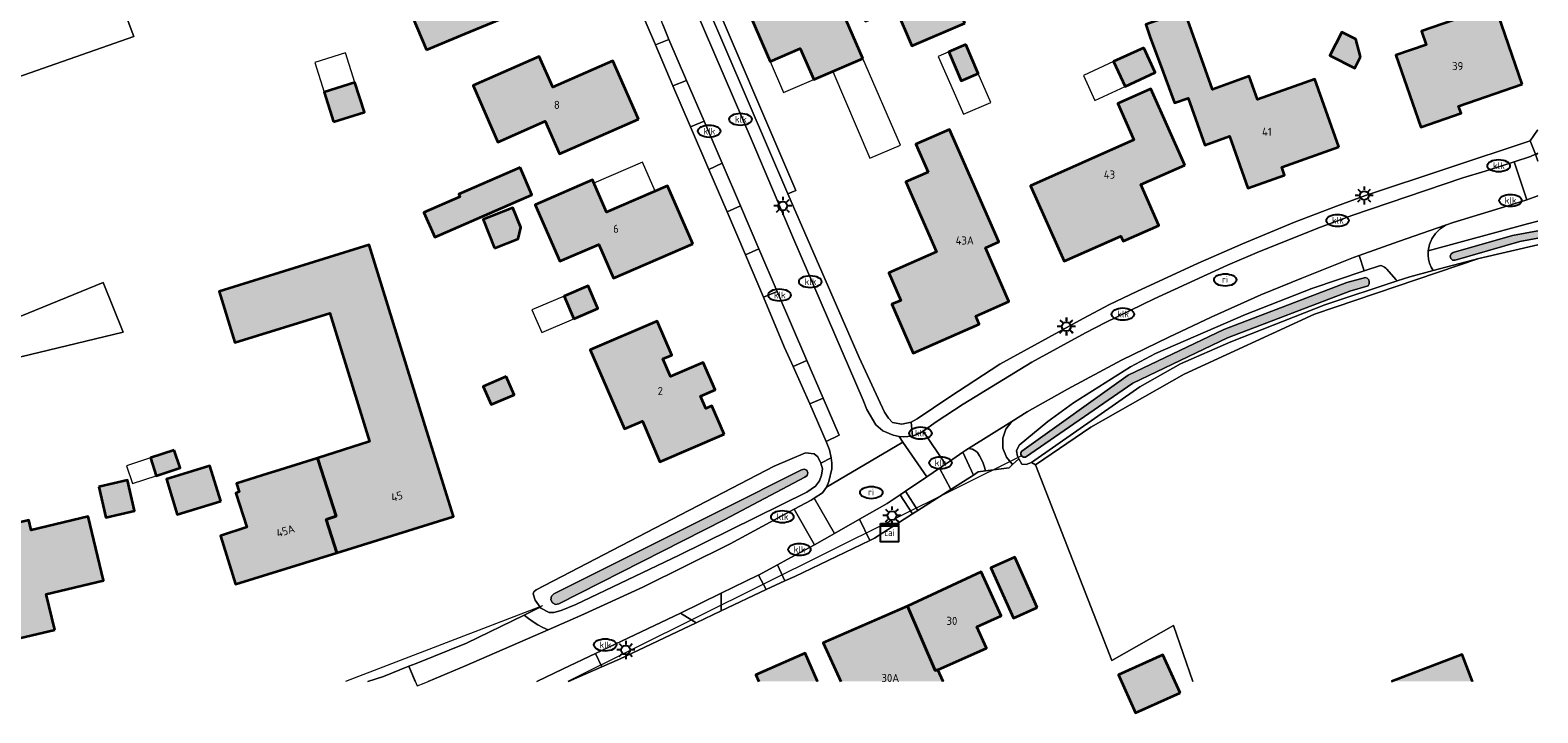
# Model space of a CAD drawing. Header units: metres. Extents: x 46249 to 49371, y 390656 to 391846.
# Tile 22 of 44: x 48688 to 48855, y 391329 to 391405. Entities that reach past the tile are written whole.
import ezdxf
from ezdxf.enums import TextEntityAlignment as Align

# ---------------------------------------------------------------- set-up
doc = ezdxf.new("R2010")
doc.units = ezdxf.units.M
for name, color, linetype, lineweight in [('B-WE-GR-GRAS-G', 60, 'Continuous', 13), ('B-WE-GR-GRAS_KRUIDENRIJK-G', 80, 'Continuous', 18), ('B-WE-IE-MEUBILAIR-S', 7, 'Continuous', 25), ('B-WE-KW-KUNSTWERK_DUIKER-G', 170, 'Continuous', 18), ('B-WE-OG-BEBOUWING-G', 7, 'Continuous', 35), ('B-WE-OG-BEBOUWING_HUISNUMMER-T18', 10, 'Continuous', 18), ('B-WE-OG-BEBOUWING_LUIFEL-G', 7, 'Continuous', 18), ('B-WE-OG-TERREIN_ERF-G', 7, 'Continuous', 18), ('B-WE-OG-TERREIN_OEVER-G', 7, 'Continuous', 18), ('B-WE-OG-WATER_SLOOT-G', 120, 'Continuous', 18), ('B-WE-VH-GESLOTENVERHARDING_ASFALT-G', 10, 'Continuous', 18), ('B-WE-VH-HALFVERHARDING_GRIND-G', 130, 'Continuous', 18), ('B-WE-VH-HALFVERHARDING_PUIN-G', 130, 'Continuous', 18), ('B-WE-VH-OPENVERHARDING_BETONSTRAATSTEEN-G', 90, 'Continuous', 18), ('B-WE-VH-OPENVERHARDING_STRAATBAKSTEEN-G', 90, 'Continuous', 18), ('B-WE-VH-OPENVERHARDING_TEGEL-G', 90, 'Continuous', 18)]:
    doc.layers.add(name, color=color, linetype=linetype, lineweight=lineweight)
doc.layers.add('B-WE-OG-BEBOUWING-V', color=7, linetype='Continuous', lineweight=18, true_color=0xd46868)
doc.layers.add('B-WE-OG-WATER_SLOOT-V', color=7, linetype='Continuous', lineweight=18, true_color=0x99cae9)
doc.styles.add('NLCS-ISO', font='NLCS-ISO.ttf')
doc.styles.add('NLCS-ISO-ANNOTATIEF-T18', font='NLCS-ISO.ttf', dxfattribs={"height": 1.8})

# ---------------------------------------------------------------- blocks, each defined once
blk = doc.blocks.new('SIE-MEUBILAIR_KAST_CAI-SO')
for points in [[(-1, 1), (1, 1), (1, 0.84), (-1, 0.84)], [(-1, 0.76), (1, 0.76), (1, -1), (-1, -1)]]:
    blk.add_lwpolyline(points, close=True)
at = {"style": 'NLCS-ISO'}
blk.add_text('cai', height=0.75, dxfattribs=at).set_placement((0, 0), align=Align.MIDDLE_CENTER)
blk = doc.blocks.new('SIE-MEUBILAIR_PAAL_LICHTMAST-SO')
for points in [[(-0.62, 0), (-1, 0)], [(-0.71, 0.71), (-0.44, 0.44)], [(0, 1), (0, 0.62)], [(0.44, 0.44), (0.71, 0.71)], [(1, 0), (0.62, 0)], [(-0.71, -0.71), (-0.44, -0.44)], [(0, -0.62), (0, -1)], [(0.44, -0.44), (0.71, -0.71)]]:
    blk.add_lwpolyline(points)
blk.add_circle((0, 0), 0.5)
blk = doc.blocks.new('SIE-MEUBILAIR_PUT_KOLK-SO')
blk.add_ellipse((0, 0), major_axis=(1.25, 0), ratio=0.54)
at = {"style": 'NLCS-ISO'}
blk.add_text('klk', height=0.75, dxfattribs=at).set_placement((0.03, 0), align=Align.MIDDLE_CENTER)
blk = doc.blocks.new('SIE-MEUBILAIR_PUT_RIOOLPUT-SO')
blk.add_ellipse((0, 0), major_axis=(1.25, 0), ratio=0.54)
at = {"style": 'NLCS-ISO'}
blk.add_text('ri', height=0.75, dxfattribs=at).set_placement((-0.04, 0.07), align=Align.MIDDLE_CENTER)

msp = doc.modelspace()

# ---------------------------------------------------------------- hatches: boundary and pattern name
at = {"layer": 'B-WE-OG-BEBOUWING-V'}
for points in [[(48731.615, 391402.742), (48735.875, 391404.537), (48738.99, 391405.81), (48748.65, 391409.92), (48745.7, 391416.77), (48739.87, 391414.26), (48738.57, 391417.3), (48731.07, 391414.12), (48732.554, 391410.67), (48728.919, 391409.138)], [(48791.311, 391405.701), (48787.72, 391414.02), (48784.53, 391412.61), (48783.01, 391416.17), (48776.96, 391413.61), (48780.28, 391405.95), (48783.62, 391407.42), (48785.43, 391403.21)], [(48779.98, 391401.78), (48776.4, 391410.09), (48773.65, 391408.9), (48772.45, 391411.67), (48766.44, 391409.08), (48769.72, 391401.45), (48773.06, 391402.89), (48774.55, 391399.45)], [(48853.084, 391398.953), (48850.084, 391407.634), (48841.949, 391404.823), (48842.469, 391403.318), (48839.087, 391402.149), (48841.842, 391394.177), (48846.325, 391395.726), (48846.049, 391396.522)], [(48832.779, 391392.008), (48830.114, 391399.512), (48823.752, 391397.253), (48822.839, 391399.821), (48818.759, 391398.372), (48815.665, 391407.085), (48811.375, 391405.561), (48811.86, 391404.11), (48812.913, 391401.287), (48814.563, 391396.881), (48816.054, 391397.411), (48817.905, 391392.199), (48820.652, 391393.174), (48822.693, 391387.428), (48826.757, 391388.872), (48826.443, 391389.758)], [(48835.179, 391401.987), (48834.637, 391403.94), (48833.088, 391404.729), (48831.767, 391402.134), (48834.536, 391400.724)], [(48791.393, 391403.341), (48789.51, 391402.527), (48790.897, 391399.334), (48792.779, 391400.148)], [(48811.129, 391402.995), (48807.787, 391401.449), (48809.06, 391398.697), (48812.402, 391400.244)], [(48755.12, 391395.072), (48752.273, 391401.552), (48745.608, 391398.624), (48744.12, 391402.011), (48736.77, 391398.782), (48739.523, 391392.515), (48744.783, 391394.826), (48746.364, 391391.225)], [(48721.316, 391394.757), (48724.733, 391395.847), (48723.683, 391399.136), (48720.267, 391398.045)], [(48815.69, 391389.977), (48811.927, 391398.424), (48808.256, 391396.789), (48810.037, 391392.79), (48798.572, 391387.684), (48802.308, 391379.298), (48808.611, 391382.106), (48808.872, 391381.521), (48812.827, 391383.283), (48810.813, 391387.804)], [(48787.238, 391389.188), (48784.755, 391388.1), (48788.156, 391380.339), (48782.867, 391378.021), (48784.205, 391374.967), (48783.209, 391374.531), (48785.575, 391369.131), (48792.899, 391372.34), (48792.508, 391373.233), (48796.195, 391374.849), (48793.589, 391380.797), (48795.062, 391381.442), (48790.954, 391390.817), (48789.59, 391393.931), (48785.873, 391392.301)], [(48741.994, 391389.703), (48735.195, 391386.745), (48735.319, 391386.461), (48731.33, 391384.726), (48732.526, 391381.975), (48743.292, 391386.658)], [(48761.126, 391381.254), (48758.337, 391387.674), (48751.576, 391384.736), (48750.016, 391388.327), (48743.673, 391385.571), (48746.396, 391379.303), (48750.709, 391381.176), (48752.335, 391377.434)], [(48739.148, 391380.761), (48741.761, 391381.81), (48742.059, 391383.048), (48741.178, 391385.243), (48737.88, 391383.919)], [(48719.517, 391357.462), (48719.585, 391357.25), (48721.586, 391351.016), (48720.478, 391350.661), (48721.66, 391346.976), (48734.595, 391350.987), (48731.47, 391361.065), (48725.25, 391381.126), (48708.616, 391375.968), (48710.379, 391370.284), (48720.897, 391373.546), (48725.308, 391359.32)], [(48747.954, 391372.921), (48750.615, 391374.063), (48749.536, 391376.576), (48746.875, 391375.433)], [(48764.609, 391360.118), (48763.256, 391363.254), (48762.597, 391362.97), (48762.004, 391364.342), (48763.611, 391365.036), (48762.294, 391368.086), (48758.652, 391366.513), (48757.807, 391368.469), (48758.804, 391368.899), (48757.174, 391372.675), (48749.773, 391369.48), (48753.562, 391360.703), (48755.547, 391361.56), (48757.495, 391357.047)], [(48740.45, 391366.526), (48737.898, 391365.43), (48738.768, 391363.403), (48741.32, 391364.499)], [(48703.65, 391358.354), (48701.006, 391357.487), (48701.651, 391355.521), (48704.295, 391356.388)], [(48719.517, 391357.462), (48714.809, 391355.999), (48714.053, 391355.764), (48710.539, 391354.674), (48710.852, 391353.718), (48710.466, 391353.591), (48711.707, 391349.81), (48708.757, 391348.843), (48710.418, 391343.49), (48721.66, 391346.976), (48720.478, 391350.661), (48721.586, 391351.016), (48719.585, 391357.25)], [(48708.81, 391352.706), (48707.602, 391356.629), (48702.775, 391355.142), (48703.983, 391351.219)], [(48695.281, 391354.278), (48696.073, 391350.886), (48699.256, 391351.629), (48698.463, 391355.021)], [(48690.394, 391338.44), (48689.453, 391342.387), (48695.801, 391343.901), (48694.103, 391350.983), (48687.788, 391349.472), (48687.52, 391350.593), (48679.021, 391348.56), (48681.91, 391336.448)], [(48799.323, 391340.905), (48796.828, 391346.494), (48794.193, 391345.318), (48796.689, 391339.728)], [(48784.949, 391341.053), (48788.019, 391333.919), (48788.31, 391334), (48793.72, 391336.399), (48792.636, 391338.778), (48795.337, 391339.975), (48793.111, 391344.859)], [(48777.536, 391332.705), (48788.9, 391332.705), (48788.31, 391334), (48788.019, 391333.919), (48784.949, 391341.053), (48775.59, 391336.976)], [(48768.451, 391332.705), (48774.967, 391332.705), (48773.598, 391335.843), (48768.124, 391333.454)], [(48815.171, 391331.449), (48813.271, 391335.661), (48808.33, 391333.432), (48810.23, 391329.22)], [(48838.593, 391332.705), (48847.571, 391332.705), (48846.431, 391335.674)]]:
    msp.add_hatch(color=256, dxfattribs=at).paths.add_polyline_path(points)
at = {"layer": 'B-WE-OG-WATER_SLOOT-V'}
for points in [[(48854.833, 391381.885), (48854.833, 391382.69), (48852.035, 391382.154), (48845.445, 391380.284), (48845.22, 391380.135), (48845.122, 391379.883), (48845.184, 391379.621), (48845.386, 391379.442), (48845.654, 391379.41), (48852.831, 391381.513)], [(48797.603, 391358.262), (48797.505, 391358.072), (48797.513, 391357.858), (48797.624, 391357.676), (48797.81, 391357.571), (48798.024, 391357.57), (48809.919, 391365.79), (48820.407, 391370.83), (48833.975, 391375.989), (48836.004, 391376.583), (48836.122, 391376.787), (48836.148, 391377.022), (48836.077, 391377.247), (48835.92, 391377.423), (48835.706, 391377.522), (48833.653, 391376.94), (48820.011, 391371.753), (48809.405, 391366.657)], [(48745.726, 391342.431), (48745.454, 391342.154), (48745.395, 391341.769), (48745.571, 391341.423), (48745.917, 391341.245), (48746.301, 391341.302), (48764.686, 391350.675), (48773.559, 391355.356), (48773.817, 391355.536), (48773.898, 391355.839), (48773.766, 391356.123), (48773.481, 391356.256), (48773.178, 391356.175), (48764.293, 391351.703)]]:
    msp.add_hatch(color=256, dxfattribs=at).paths.add_polyline_path(points)

# ---------------------------------------------------------------- linework, layer by layer
at = {"layer": 'B-WE-GR-GRAS-G', "ltscale": 0.2, "flags": 128}
for points in [[(48678.983, 391397.158), (48699.17, 391404.226), (48697.031, 391409.979), (48711.969, 391415.447), (48702.775, 391437.044), (48698.244, 391446.602), (48698.244, 391446.602), (48695.929, 391451.53), (48695.267, 391453.069), (48691.44, 391460.481), (48687.745, 391468.787), (48684.236, 391477.135)], [(48854.833, 391381.121), (48848.292, 391379.603), (48830.069, 391373.42), (48815.613, 391366.786), (48805.264, 391360.892), (48799.148, 391356.734), (48807.615, 391335.021), (48814.449, 391338.926), (48816.587, 391332.705)], [(48682.461, 391367.708), (48697.973, 391371.433), (48695.751, 391376.936), (48686.652, 391373.232)], [(48838.593, 391332.705), (48846.431, 391335.674), (48847.571, 391332.705)]]:
    msp.add_lwpolyline(points, dxfattribs=at)
at = {"layer": 'B-WE-GR-GRAS_KRUIDENRIJK-G', "ltscale": 0.2, "flags": 128}
for points in [[(48854.833, 391386.545), (48853.594, 391386.134), (48851.494, 391385.438), (48845.459, 391383.598), (48844.601, 391383.302), (48844.004, 391382.905), (48843.495, 391382.4), (48843.092, 391381.806), (48842.811, 391381.147), (48842.662, 391380.445), (48853.693, 391383.465), (48854.833, 391383.747)], [(48730.364, 391332.705), (48729.661, 391334.386), (48726.852, 391333.259), (48725.121, 391332.705)]]:
    msp.add_lwpolyline(points, dxfattribs=at)
for points in [[(48796.592, 391356.751), (48797.289, 391357.398), (48797.124, 391357.698), (48797.016, 391358.297), (48797.343, 391358.893), (48800.513, 391361.547), (48803.342, 391363.612), (48809.665, 391367.581), (48812.444, 391369.06), (48822.421, 391373.406), (48829.769, 391376.276), (48835.59, 391378.248), (48835.02, 391379.93), (48834.399, 391379.706), (48828.658, 391377.446), (48824.134, 391375.584), (48818.621, 391373.12), (48813.933, 391370.902), (48808.67, 391368.322), (48802.668, 391365.12), (48798.222, 391362.601), (48796.504, 391361.552), (48795.845, 391360.697), (48795.506, 391359.672), (48795.526, 391358.593), (48795.902, 391357.581), (48796.592, 391356.751)], [(48798.692, 391357.003), (48799.148, 391356.734), (48805.264, 391360.892), (48815.613, 391366.786), (48830.069, 391373.42), (48848.292, 391379.603), (48843.223, 391378.273), (48840.642, 391377.594), (48839.246, 391377.131), (48831.215, 391374.469), (48820.811, 391370.354), (48815.22, 391367.947), (48810.7, 391365.379), (48798.692, 391357.003)], [(48745.094, 391338.431), (48748.716, 391340.023), (48755.585, 391343.151), (48765.273, 391347.964), (48772.387, 391351.798), (48774.253, 391352.803), (48774.592, 391353.032), (48775.519, 391353.639), (48775.948, 391354.265), (48776.23, 391354.888), (48776.552, 391356.27), (48776.545, 391356.895), (48776.483, 391357.517), (48775.353, 391356.904), (48775.501, 391356.296), (48775.42, 391355.597), (48775.187, 391354.957), (48774.756, 391354.37), (48773.799, 391353.686), (48759.631, 391346.695), (48748.174, 391341.226), (48746.562, 391340.559), (48745.723, 391340.346), (48745.23, 391340.355), (48744.3, 391340.833), (48744.22, 391340.948), (48742.432, 391340.062), (48742.92, 391339.668), (48743.432, 391339.306), (48743.966, 391338.978), (48744.521, 391338.686), (48745.094, 391338.431)], [(48791.089, 391358.128), (48792.252, 391355.6), (48792.776, 391355.935), (48793.585, 391356.045), (48793.471, 391356.481), (48793.325, 391356.907), (48793.148, 391357.321), (48792.941, 391357.721), (48792.705, 391358.104), (48792.535, 391358.246), (48792.346, 391358.363), (48792.143, 391358.451), (48791.929, 391358.51), (48791.709, 391358.537), (48791.422, 391358.356), (48791.089, 391358.128)], [(48786.087, 391351.657), (48789.744, 391353.996), (48788.486, 391356.347), (48787.078, 391355.383), (48784.713, 391353.804), (48786.087, 391351.657)], [(48779.636, 391350.707), (48780.775, 391348.342), (48781.3, 391348.595), (48785.49, 391351.275), (48784.124, 391353.411), (48782.686, 391352.451), (48779.636, 391350.707)]]:
    msp.add_lwpolyline(points, close=True, dxfattribs=at)
at = {"layer": 'B-WE-KW-KUNSTWERK_DUIKER-G', "ltscale": 0.2, "flags": 128}
for points in [[(48797.575, 391357.721), (48747.278, 391332.705)], [(48744.457, 391341.073), (48722.638, 391332.705)]]:
    msp.add_lwpolyline(points, dxfattribs=at)
at = {"layer": 'B-WE-OG-BEBOUWING-G', "ltscale": 0.2, "flags": 128}
for points in [[(48731.615, 391402.742), (48735.875, 391404.537), (48738.99, 391405.81), (48748.65, 391409.92), (48745.7, 391416.77), (48739.87, 391414.26), (48738.57, 391417.3), (48731.07, 391414.12), (48732.554, 391410.67), (48728.919, 391409.138), (48731.615, 391402.742)], [(48791.311, 391405.701), (48787.72, 391414.02), (48784.53, 391412.61), (48783.01, 391416.17), (48776.96, 391413.61), (48780.28, 391405.95), (48783.62, 391407.42), (48785.43, 391403.21), (48791.311, 391405.701)], [(48779.98, 391401.78), (48776.4, 391410.09), (48773.65, 391408.9), (48772.45, 391411.67), (48766.44, 391409.08), (48769.72, 391401.45), (48773.06, 391402.89), (48774.55, 391399.45), (48779.98, 391401.78)], [(48853.084, 391398.953), (48850.084, 391407.634), (48841.949, 391404.823), (48842.469, 391403.318), (48839.087, 391402.149), (48841.842, 391394.177), (48846.325, 391395.726), (48846.049, 391396.522), (48853.084, 391398.953)], [(48832.779, 391392.008), (48830.114, 391399.512), (48823.752, 391397.253), (48822.839, 391399.821), (48818.759, 391398.372), (48815.665, 391407.085), (48811.375, 391405.561), (48811.86, 391404.11), (48812.913, 391401.287), (48814.563, 391396.881), (48816.054, 391397.411), (48817.905, 391392.199), (48820.652, 391393.174), (48822.693, 391387.428), (48826.757, 391388.872), (48826.443, 391389.758), (48832.779, 391392.008)], [(48835.179, 391401.987), (48834.637, 391403.94), (48833.088, 391404.729), (48831.767, 391402.134), (48834.536, 391400.724), (48835.179, 391401.987)], [(48791.393, 391403.341), (48789.51, 391402.527), (48790.897, 391399.334), (48792.779, 391400.148), (48791.393, 391403.341)], [(48811.129, 391402.995), (48807.787, 391401.449), (48809.06, 391398.697), (48812.402, 391400.244), (48811.129, 391402.995)], [(48755.12, 391395.072), (48752.273, 391401.552), (48745.608, 391398.624), (48744.12, 391402.011), (48736.77, 391398.782), (48739.523, 391392.515), (48744.783, 391394.826), (48746.364, 391391.225), (48755.12, 391395.072)], [(48721.316, 391394.757), (48724.733, 391395.847), (48723.683, 391399.136), (48720.267, 391398.045), (48721.316, 391394.757)], [(48815.69, 391389.977), (48811.927, 391398.424), (48808.256, 391396.789), (48810.037, 391392.79), (48798.572, 391387.684), (48802.308, 391379.298), (48808.611, 391382.106), (48808.872, 391381.521), (48812.827, 391383.283), (48810.813, 391387.804), (48815.69, 391389.977)], [(48787.238, 391389.188), (48784.755, 391388.1), (48788.156, 391380.339), (48782.867, 391378.021), (48784.205, 391374.967), (48783.209, 391374.531), (48785.575, 391369.131), (48792.899, 391372.34), (48792.508, 391373.233), (48796.195, 391374.849), (48793.589, 391380.797), (48795.062, 391381.442), (48790.954, 391390.817), (48789.59, 391393.931), (48785.873, 391392.301), (48787.238, 391389.188)], [(48741.994, 391389.703), (48735.195, 391386.745), (48735.319, 391386.461), (48731.33, 391384.726), (48732.526, 391381.975), (48743.292, 391386.658), (48741.994, 391389.703)], [(48761.126, 391381.254), (48758.337, 391387.674), (48751.576, 391384.736), (48750.016, 391388.327), (48743.673, 391385.571), (48746.396, 391379.303), (48750.709, 391381.176), (48752.335, 391377.434), (48761.126, 391381.254)], [(48739.148, 391380.761), (48741.761, 391381.81), (48742.059, 391383.048), (48741.178, 391385.243), (48737.88, 391383.919), (48739.148, 391380.761)], [(48719.517, 391357.462), (48719.585, 391357.25), (48721.586, 391351.016), (48720.478, 391350.661), (48721.66, 391346.976), (48734.595, 391350.987), (48731.47, 391361.065), (48725.25, 391381.126), (48708.616, 391375.968), (48710.379, 391370.284), (48720.897, 391373.546), (48725.308, 391359.32), (48719.517, 391357.462)], [(48747.954, 391372.921), (48750.615, 391374.063), (48749.536, 391376.576), (48746.875, 391375.433), (48747.954, 391372.921)], [(48764.609, 391360.118), (48763.256, 391363.254), (48762.597, 391362.97), (48762.004, 391364.342), (48763.611, 391365.036), (48762.294, 391368.086), (48758.652, 391366.513), (48757.807, 391368.469), (48758.804, 391368.899), (48757.174, 391372.675), (48749.773, 391369.48), (48753.562, 391360.703), (48755.547, 391361.56), (48757.495, 391357.047), (48764.609, 391360.118)], [(48740.45, 391366.526), (48737.898, 391365.43), (48738.768, 391363.403), (48741.32, 391364.499), (48740.45, 391366.526)], [(48703.65, 391358.354), (48701.006, 391357.487), (48701.651, 391355.521), (48704.295, 391356.388), (48703.65, 391358.354)], [(48719.517, 391357.462), (48714.809, 391355.999), (48714.053, 391355.764), (48710.539, 391354.674), (48710.852, 391353.718), (48710.466, 391353.591), (48711.707, 391349.81), (48708.757, 391348.843), (48710.418, 391343.49), (48721.66, 391346.976), (48720.478, 391350.661), (48721.586, 391351.016), (48719.585, 391357.25), (48719.517, 391357.462)], [(48708.81, 391352.706), (48707.602, 391356.629), (48702.775, 391355.142), (48703.983, 391351.219), (48708.81, 391352.706)], [(48695.281, 391354.278), (48696.073, 391350.886), (48699.256, 391351.629), (48698.463, 391355.021), (48695.281, 391354.278)], [(48690.394, 391338.44), (48689.453, 391342.387), (48695.801, 391343.901), (48694.103, 391350.983), (48687.788, 391349.472), (48687.52, 391350.593), (48679.021, 391348.56), (48681.91, 391336.448), (48690.394, 391338.44)], [(48799.323, 391340.905), (48796.828, 391346.494), (48794.193, 391345.318), (48796.689, 391339.728), (48799.323, 391340.905)], [(48784.949, 391341.053), (48788.019, 391333.919), (48788.31, 391334), (48793.72, 391336.399), (48792.636, 391338.778), (48795.337, 391339.975), (48793.111, 391344.859), (48784.949, 391341.053)], [(48815.171, 391331.449), (48813.271, 391335.661), (48808.33, 391333.432), (48810.23, 391329.22), (48815.171, 391331.449)]]:
    msp.add_lwpolyline(points, close=True, dxfattribs=at)
for points in [[(48788.9, 391332.705), (48788.31, 391334), (48788.019, 391333.919), (48784.949, 391341.053), (48775.59, 391336.976), (48777.536, 391332.705)], [(48774.967, 391332.705), (48773.598, 391335.843), (48768.124, 391333.454), (48768.451, 391332.705)], [(48847.571, 391332.705), (48846.431, 391335.674), (48838.593, 391332.705)]]:
    msp.add_lwpolyline(points, dxfattribs=at)
at = {"layer": 'B-WE-OG-BEBOUWING_LUIFEL-G', "ltscale": 0.2, "flags": 128}
for points in [[(48722.634, 391402.424), (48719.217, 391401.334), (48720.267, 391398.045), (48723.683, 391399.136), (48722.634, 391402.424)], [(48769.72, 391401.45), (48771.204, 391398.007), (48774.55, 391399.45), (48773.06, 391402.89), (48769.72, 391401.45)], [(48791.142, 391395.614), (48794.173, 391396.925), (48792.779, 391400.148), (48790.897, 391399.334), (48789.51, 391402.527), (48788.358, 391402.026), (48789.744, 391398.835), (48791.142, 391395.614)], [(48776.653, 391400.352), (48780.783, 391390.726), (48784.17, 391392.19), (48779.98, 391401.78), (48776.653, 391400.352)], [(48805.718, 391397.151), (48809.06, 391398.697), (48807.787, 391401.449), (48804.445, 391399.902), (48805.718, 391397.151)], [(48751.576, 391384.736), (48756.956, 391387.074), (48755.55, 391390.31), (48750.17, 391387.973), (48751.576, 391384.736)], [(48747.954, 391372.921), (48746.875, 391375.433), (48743.301, 391373.917), (48744.388, 391371.389), (48747.954, 391372.921)], [(48699.007, 391354.654), (48701.651, 391355.521), (48701.006, 391357.487), (48698.362, 391356.62), (48699.007, 391354.654)]]:
    msp.add_lwpolyline(points, close=True, dxfattribs=at)
at = {"layer": 'B-WE-OG-TERREIN_ERF-G', "ltscale": 0.2, "flags": 128}
for points in [[(48682.227, 391492.02), (48690.597, 391472.536), (48694.287, 391474.121), (48695.694, 391470.848), (48692.003, 391469.263), (48705.958, 391436.777), (48716.706, 391411.432), (48716.721, 391411.02), (48716.145, 391410.576), (48715.144, 391410.389), (48714.799, 391410.455), (48714.332, 391410.771), (48714.041, 391411.212), (48711.969, 391415.447), (48697.031, 391409.979), (48699.17, 391404.226), (48678.983, 391397.158)], [(48762.164, 391411.444), (48772.56, 391387.17), (48771.67, 391386.79), (48779.584, 391368.649), (48782.406, 391362.553), (48782.831, 391361.904), (48783.278, 391361.415), (48784.3, 391361.22), (48785.339, 391361.476), (48786.017, 391361.829), (48789.633, 391364.263), (48795.171, 391367.876), (48804.434, 391372.962), (48807.338, 391374.506), (48810.359, 391375.965), (48817.153, 391379.101), (48822.091, 391381.245), (48827.853, 391383.649), (48832.492, 391385.432), (48835.715, 391386.601), (48853.998, 391392.646), (48854.802, 391393.831), (48854.833, 391393.873)], [(48725.121, 391332.705), (48726.852, 391333.259), (48729.661, 391334.386), (48730.45, 391334.703), (48736.052, 391336.952), (48742.432, 391340.062), (48744.22, 391340.948), (48743.671, 391341.727), (48743.437, 391342.423), (48743.508, 391342.655), (48743.758, 391342.878), (48770.164, 391356.566), (48773.637, 391358.052), (48774.596, 391357.95), (48775.002, 391357.632), (48775.353, 391356.904), (48776.483, 391357.517), (48776.281, 391358.404), (48775.908, 391359.299), (48774.125, 391363.486), (48772.26, 391367.636), (48771.285, 391369.804), (48768.968, 391375.308), (48766.978, 391380.036), (48764.947, 391384.775), (48762.922, 391389.49), (48760.888, 391394.228), (48758.943, 391398.755), (48756.99, 391403.304), (48754.919, 391408.132)], [(48686.652, 391373.232), (48695.751, 391376.936), (48697.973, 391371.433), (48682.461, 391367.708)], [(48816.587, 391332.705), (48814.449, 391338.926), (48807.615, 391335.021), (48799.148, 391356.734), (48798.692, 391357.003), (48798.119, 391356.773), (48797.608, 391356.817), (48797.289, 391357.398), (48796.592, 391356.751), (48796.218, 391356.403), (48793.585, 391356.045), (48792.776, 391355.935), (48792.252, 391355.6), (48789.744, 391353.996), (48786.087, 391351.657), (48785.49, 391351.275), (48781.3, 391348.595), (48780.775, 391348.342), (48772.446, 391344.329), (48771.337, 391343.872), (48769.283, 391342.898), (48764.279, 391340.526), (48761.503, 391339.211), (48753.024, 391335.191), (48751.058, 391334.329), (48747.345, 391332.705)], [(48777.536, 391332.705), (48775.59, 391336.976), (48784.949, 391341.053), (48793.111, 391344.859), (48795.337, 391339.975), (48792.636, 391338.778), (48793.72, 391336.399), (48788.31, 391334), (48788.9, 391332.705)], [(48768.451, 391332.705), (48768.124, 391333.454), (48773.598, 391335.843), (48774.967, 391332.705)]]:
    msp.add_lwpolyline(points, dxfattribs=at)
for points in [[(48732.554, 391410.67), (48731.07, 391414.12), (48738.57, 391417.3), (48739.87, 391414.26), (48745.7, 391416.77), (48748.65, 391409.92), (48738.99, 391405.81), (48735.875, 391404.537), (48731.615, 391402.742), (48728.919, 391409.138), (48732.554, 391410.67)], [(48784.53, 391412.61), (48787.72, 391414.02), (48791.311, 391405.701), (48785.43, 391403.21), (48783.62, 391407.42), (48780.28, 391405.95), (48776.96, 391413.61), (48783.01, 391416.17), (48784.53, 391412.61)], [(48771.67, 391386.79), (48772.56, 391387.17), (48762.164, 391411.444), (48761.627, 391411.213), (48762.676, 391407.781), (48771.67, 391386.79)], [(48773.65, 391408.9), (48776.4, 391410.09), (48779.98, 391401.78), (48774.55, 391399.45), (48773.06, 391402.89), (48769.72, 391401.45), (48766.44, 391409.08), (48772.45, 391411.67), (48773.65, 391408.9)], [(48841.842, 391394.177), (48839.087, 391402.149), (48842.469, 391403.318), (48841.949, 391404.823), (48850.084, 391407.634), (48853.084, 391398.953), (48846.049, 391396.522), (48846.325, 391395.726), (48841.842, 391394.177)], [(48832.779, 391392.008), (48826.443, 391389.758), (48826.757, 391388.872), (48822.693, 391387.428), (48820.652, 391393.174), (48817.905, 391392.199), (48816.054, 391397.411), (48814.563, 391396.881), (48812.913, 391401.287), (48811.86, 391404.11), (48811.375, 391405.561), (48815.665, 391407.085), (48818.759, 391398.372), (48822.839, 391399.821), (48823.752, 391397.253), (48830.114, 391399.512), (48832.779, 391392.008)], [(48833.088, 391404.729), (48834.637, 391403.94), (48835.179, 391401.987), (48834.536, 391400.724), (48831.767, 391402.134), (48833.088, 391404.729)], [(48791.393, 391403.341), (48792.779, 391400.148), (48790.897, 391399.334), (48789.51, 391402.527), (48791.393, 391403.341)], [(48807.787, 391401.449), (48811.129, 391402.995), (48812.402, 391400.244), (48809.06, 391398.697), (48807.787, 391401.449)], [(48744.12, 391402.011), (48745.608, 391398.624), (48752.273, 391401.552), (48755.12, 391395.072), (48746.364, 391391.225), (48744.783, 391394.826), (48739.523, 391392.515), (48736.77, 391398.782), (48744.12, 391402.011)], [(48723.683, 391399.136), (48724.733, 391395.847), (48721.316, 391394.757), (48720.267, 391398.045), (48723.683, 391399.136)], [(48811.927, 391398.424), (48815.69, 391389.977), (48810.813, 391387.804), (48812.827, 391383.283), (48808.872, 391381.521), (48808.611, 391382.106), (48802.308, 391379.298), (48798.572, 391387.684), (48810.037, 391392.79), (48808.256, 391396.789), (48811.927, 391398.424)], [(48788.156, 391380.339), (48784.755, 391388.1), (48787.238, 391389.188), (48785.873, 391392.301), (48789.59, 391393.931), (48790.954, 391390.817), (48795.062, 391381.442), (48793.589, 391380.797), (48796.195, 391374.849), (48792.508, 391373.233), (48792.899, 391372.34), (48785.575, 391369.131), (48783.209, 391374.531), (48784.205, 391374.967), (48782.867, 391378.021), (48788.156, 391380.339)], [(48741.994, 391389.703), (48743.292, 391386.658), (48732.526, 391381.975), (48731.33, 391384.726), (48735.319, 391386.461), (48735.195, 391386.745), (48741.994, 391389.703)], [(48750.016, 391388.327), (48751.576, 391384.736), (48758.337, 391387.674), (48761.126, 391381.254), (48752.335, 391377.434), (48750.709, 391381.176), (48746.396, 391379.303), (48743.673, 391385.571), (48750.016, 391388.327)], [(48741.178, 391385.243), (48742.059, 391383.048), (48741.761, 391381.81), (48739.148, 391380.761), (48737.88, 391383.919), (48741.178, 391385.243)], [(48725.25, 391381.126), (48731.47, 391361.065), (48734.595, 391350.987), (48721.66, 391346.976), (48710.418, 391343.49), (48708.757, 391348.843), (48711.707, 391349.81), (48710.466, 391353.591), (48710.852, 391353.718), (48710.539, 391354.674), (48714.053, 391355.764), (48714.809, 391355.999), (48719.517, 391357.462), (48725.308, 391359.32), (48720.897, 391373.546), (48710.379, 391370.284), (48708.616, 391375.968), (48725.25, 391381.126)], [(48749.536, 391376.576), (48750.615, 391374.063), (48747.954, 391372.921), (48746.875, 391375.433), (48749.536, 391376.576)], [(48749.773, 391369.48), (48757.174, 391372.675), (48758.804, 391368.899), (48757.807, 391368.469), (48758.652, 391366.513), (48762.294, 391368.086), (48763.611, 391365.036), (48762.004, 391364.342), (48762.597, 391362.97), (48763.256, 391363.254), (48764.609, 391360.118), (48757.495, 391357.047), (48755.547, 391361.56), (48753.562, 391360.703), (48749.773, 391369.48)], [(48740.45, 391366.526), (48741.32, 391364.499), (48738.768, 391363.403), (48737.898, 391365.43), (48740.45, 391366.526)], [(48704.295, 391356.388), (48701.651, 391355.521), (48701.006, 391357.487), (48703.65, 391358.354), (48704.295, 391356.388)], [(48708.81, 391352.706), (48703.983, 391351.219), (48702.775, 391355.142), (48707.602, 391356.629), (48708.81, 391352.706)], [(48698.463, 391355.021), (48699.256, 391351.629), (48696.073, 391350.886), (48695.281, 391354.278), (48698.463, 391355.021)], [(48687.788, 391349.472), (48694.103, 391350.983), (48695.801, 391343.901), (48689.453, 391342.387), (48690.394, 391338.44), (48681.91, 391336.448), (48679.021, 391348.56), (48687.52, 391350.593), (48687.788, 391349.472)], [(48794.193, 391345.318), (48796.828, 391346.494), (48799.323, 391340.905), (48796.689, 391339.728), (48794.193, 391345.318)], [(48810.23, 391329.22), (48808.33, 391333.432), (48813.271, 391335.661), (48815.171, 391331.449), (48810.23, 391329.22)]]:
    msp.add_lwpolyline(points, close=True, dxfattribs=at)
at = {"layer": 'B-WE-OG-TERREIN_OEVER-G', "ltscale": 0.2, "flags": 128}
for points in [[(48854.833, 391383.747), (48853.693, 391383.465), (48842.662, 391380.445), (48842.654, 391379.988), (48842.708, 391379.534), (48842.822, 391379.092), (48842.995, 391378.669), (48843.223, 391378.273), (48848.292, 391379.603), (48854.833, 391381.121)], [(48854.833, 391381.885), (48852.831, 391381.513), (48845.654, 391379.41), (48845.386, 391379.442), (48845.184, 391379.621), (48845.122, 391379.883), (48845.22, 391380.135), (48845.445, 391380.284), (48852.035, 391382.154), (48854.833, 391382.69)]]:
    msp.add_lwpolyline(points, dxfattribs=at)
for points in [[(48797.289, 391357.398), (48797.608, 391356.817), (48798.119, 391356.773), (48798.692, 391357.003), (48810.7, 391365.379), (48815.22, 391367.947), (48820.811, 391370.354), (48831.215, 391374.469), (48839.246, 391377.131), (48839.09, 391377.298), (48838.095, 391378.44), (48837.973, 391378.556), (48837.839, 391378.657), (48837.693, 391378.741), (48837.538, 391378.806), (48837.377, 391378.853), (48835.59, 391378.248), (48829.769, 391376.276), (48822.421, 391373.406), (48812.444, 391369.06), (48809.665, 391367.581), (48803.342, 391363.612), (48800.513, 391361.547), (48797.343, 391358.893), (48797.016, 391358.297), (48797.124, 391357.698), (48797.289, 391357.398)], [(48797.603, 391358.262), (48809.405, 391366.657), (48820.011, 391371.753), (48833.653, 391376.94), (48835.706, 391377.522), (48835.92, 391377.423), (48836.077, 391377.247), (48836.148, 391377.022), (48836.122, 391376.787), (48836.004, 391376.583), (48833.975, 391375.989), (48820.407, 391370.83), (48809.919, 391365.79), (48798.024, 391357.57), (48797.81, 391357.571), (48797.624, 391357.676), (48797.513, 391357.858), (48797.505, 391358.072), (48797.603, 391358.262)], [(48744.22, 391340.948), (48744.3, 391340.833), (48745.23, 391340.355), (48745.723, 391340.346), (48746.562, 391340.559), (48748.174, 391341.226), (48759.631, 391346.695), (48773.799, 391353.686), (48774.756, 391354.37), (48775.187, 391354.957), (48775.42, 391355.597), (48775.501, 391356.296), (48775.353, 391356.904), (48775.002, 391357.632), (48774.596, 391357.95), (48773.637, 391358.052), (48770.164, 391356.566), (48743.758, 391342.878), (48743.508, 391342.655), (48743.437, 391342.423), (48743.671, 391341.727), (48744.22, 391340.948)], [(48745.726, 391342.431), (48764.293, 391351.703), (48773.178, 391356.175), (48773.481, 391356.256), (48773.766, 391356.123), (48773.898, 391355.839), (48773.817, 391355.536), (48773.559, 391355.356), (48764.686, 391350.675), (48746.301, 391341.302), (48745.917, 391341.245), (48745.571, 391341.423), (48745.395, 391341.769), (48745.454, 391342.154), (48745.726, 391342.431)]]:
    msp.add_lwpolyline(points, close=True, dxfattribs=at)
at = {"layer": 'B-WE-OG-WATER_SLOOT-G', "ltscale": 0.2, "flags": 128}
msp.add_lwpolyline([(48854.833, 391382.69), (48852.035, 391382.154), (48845.445, 391380.284), (48845.22, 391380.135), (48845.122, 391379.883), (48845.184, 391379.621), (48845.386, 391379.442), (48845.654, 391379.41), (48852.831, 391381.513), (48854.833, 391381.885)], dxfattribs=at)
for points in [[(48797.603, 391358.262), (48797.505, 391358.072), (48797.513, 391357.858), (48797.624, 391357.676), (48797.81, 391357.571), (48798.024, 391357.57), (48809.919, 391365.79), (48820.407, 391370.83), (48833.975, 391375.989), (48836.004, 391376.583), (48836.122, 391376.787), (48836.148, 391377.022), (48836.077, 391377.247), (48835.92, 391377.423), (48835.706, 391377.522), (48833.653, 391376.94), (48820.011, 391371.753), (48809.405, 391366.657), (48797.603, 391358.262)], [(48745.726, 391342.431), (48745.454, 391342.154), (48745.395, 391341.769), (48745.571, 391341.423), (48745.917, 391341.245), (48746.301, 391341.302), (48764.686, 391350.675), (48773.559, 391355.356), (48773.817, 391355.536), (48773.898, 391355.839), (48773.766, 391356.123), (48773.481, 391356.256), (48773.178, 391356.175), (48764.293, 391351.703), (48745.726, 391342.431)]]:
    msp.add_lwpolyline(points, close=True, dxfattribs=at)
at = {"layer": 'B-WE-VH-GESLOTENVERHARDING_ASFALT-G', "ltscale": 0.2, "flags": 128}
for points in [[(48835.02, 391379.93), (48835.59, 391378.248), (48837.377, 391378.853), (48837.538, 391378.806), (48837.693, 391378.741), (48837.839, 391378.657), (48837.973, 391378.556), (48838.095, 391378.44), (48839.09, 391377.298), (48839.246, 391377.131), (48840.642, 391377.594), (48843.223, 391378.273), (48842.995, 391378.669), (48842.822, 391379.092), (48842.708, 391379.534), (48842.654, 391379.988), (48842.662, 391380.445), (48842.811, 391381.147), (48843.092, 391381.806), (48843.495, 391382.4), (48844.004, 391382.905), (48844.601, 391383.302), (48839.371, 391381.495), (48835.02, 391379.93)], [(48729.661, 391334.386), (48730.573, 391332.206), (48731.358, 391332.53), (48736.014, 391334.454), (48745.094, 391338.431), (48744.521, 391338.686), (48743.966, 391338.978), (48743.432, 391339.306), (48742.92, 391339.668), (48742.432, 391340.062), (48736.052, 391336.952), (48730.45, 391334.703), (48729.661, 391334.386)]]:
    msp.add_lwpolyline(points, close=True, dxfattribs=at)
at = {"layer": 'B-WE-VH-HALFVERHARDING_GRIND-G', "ltscale": 0.2, "flags": 128}
msp.add_lwpolyline([(48751.058, 391334.329), (48753.024, 391335.191), (48761.503, 391339.211), (48759.772, 391340.294), (48750.335, 391335.794), (48751.058, 391334.329)], close=True, dxfattribs=at)
at = {"layer": 'B-WE-VH-HALFVERHARDING_PUIN-G', "ltscale": 0.2, "flags": 128}
for points in [[(48793.585, 391356.045), (48796.218, 391356.403), (48796.592, 391356.751), (48795.902, 391357.581), (48795.526, 391358.593), (48795.506, 391359.672), (48795.845, 391360.697), (48796.504, 391361.552), (48791.709, 391358.537), (48791.929, 391358.51), (48792.143, 391358.451), (48792.346, 391358.363), (48792.535, 391358.246), (48792.705, 391358.104), (48792.941, 391357.721), (48793.148, 391357.321), (48793.325, 391356.907), (48793.471, 391356.481), (48793.585, 391356.045)], [(48785.49, 391351.275), (48786.087, 391351.657), (48784.713, 391353.804), (48784.124, 391353.411), (48785.49, 391351.275)]]:
    msp.add_lwpolyline(points, close=True, dxfattribs=at)
at = {"layer": 'B-WE-VH-OPENVERHARDING_BETONSTRAATSTEEN-G', "ltscale": 0.2, "flags": 128}
for points in [[(48756.99, 391403.304), (48758.491, 391403.915), (48757.801, 391405.556), (48757.28, 391407.02), (48757.165, 391407.343), (48757.1, 391407.55), (48757.037, 391407.757), (48756.975, 391407.964), (48756.916, 391408.172), (48756.858, 391408.381), (48756.73, 391408.87), (48754.919, 391408.132), (48756.99, 391403.304)], [(48756.99, 391403.304), (48758.943, 391398.755), (48760.45, 391399.368), (48758.491, 391403.915), (48756.99, 391403.304)], [(48760.888, 391394.228), (48762.403, 391394.845), (48760.45, 391399.368), (48758.943, 391398.755), (48760.888, 391394.228)], [(48762.922, 391389.49), (48764.407, 391390.172), (48762.403, 391394.845), (48760.888, 391394.228), (48762.922, 391389.49)], [(48762.922, 391389.49), (48764.947, 391384.775), (48766.426, 391385.454), (48764.407, 391390.172), (48762.922, 391389.49)], [(48766.978, 391380.036), (48768.472, 391380.673), (48766.426, 391385.454), (48764.947, 391384.775), (48766.978, 391380.036)], [(48766.978, 391380.036), (48768.968, 391375.308), (48770.489, 391375.957), (48768.472, 391380.673), (48766.978, 391380.036)], [(48772.26, 391367.636), (48773.784, 391368.313), (48770.489, 391375.957), (48768.968, 391375.308), (48771.285, 391369.804), (48772.26, 391367.636)], [(48774.125, 391363.486), (48775.586, 391364.135), (48773.784, 391368.313), (48772.26, 391367.636), (48774.125, 391363.486)], [(48774.125, 391363.486), (48775.908, 391359.299), (48777.368, 391360.003), (48775.586, 391364.135), (48774.125, 391363.486)], [(48784.004, 391359.873), (48784.43, 391359.251), (48787.078, 391355.383), (48788.486, 391356.347), (48789.174, 391356.818), (48786.682, 391360.461), (48786.304, 391360.223), (48785.516, 391359.89), (48784.457, 391359.835), (48784.004, 391359.873)], [(48789.744, 391353.996), (48792.252, 391355.6), (48791.089, 391358.128), (48789.588, 391357.101), (48789.174, 391356.818), (48788.486, 391356.347), (48789.744, 391353.996)], [(48772.387, 391351.798), (48774.637, 391347.859), (48776.867, 391349.124), (48774.592, 391353.032), (48774.253, 391352.803), (48772.387, 391351.798)], [(48770.547, 391345.648), (48771.337, 391343.872), (48772.446, 391344.329), (48780.775, 391348.342), (48779.636, 391350.707), (48776.867, 391349.124), (48774.637, 391347.859), (48771.605, 391346.219), (48770.547, 391345.648)], [(48769.283, 391342.898), (48771.337, 391343.872), (48770.547, 391345.648), (48768.418, 391344.497), (48769.283, 391342.898)], [(48768.418, 391344.497), (48768.383, 391344.478), (48764.269, 391342.479), (48764.279, 391340.526), (48769.283, 391342.898), (48768.418, 391344.497)], [(48764.269, 391342.479), (48759.772, 391340.294), (48761.503, 391339.211), (48764.279, 391340.526), (48764.269, 391342.479)]]:
    msp.add_lwpolyline(points, close=True, dxfattribs=at)
for points in [[(48757.801, 391405.556), (48758.491, 391403.915), (48758.491, 391403.915), (48760.45, 391399.368), (48762.403, 391394.845), (48764.407, 391390.172), (48766.426, 391385.454), (48768.472, 391380.673), (48770.489, 391375.957), (48773.784, 391368.313), (48775.586, 391364.135), (48777.368, 391360.003), (48775.908, 391359.299), (48776.281, 391358.404), (48776.483, 391357.517), (48776.545, 391356.895), (48776.552, 391356.27), (48776.23, 391354.888), (48775.948, 391354.265), (48784.43, 391359.251), (48784.004, 391359.873), (48783.344, 391360.002), (48782.223, 391360.494), (48781.425, 391361.174), (48780.44, 391362.879), (48780.035, 391363.914), (48772.238, 391381.987), (48767.737, 391392.618), (48761.41, 391407.309)], [(48854.833, 391390.392), (48854.584, 391391.169), (48854.035, 391390.936), (48852.207, 391390.34), (48853.594, 391386.134), (48854.833, 391386.545)], [(48747.345, 391332.705), (48751.058, 391334.329), (48750.335, 391335.794), (48746.781, 391334.108), (48743.858, 391332.705)]]:
    msp.add_lwpolyline(points, dxfattribs=at)
at = {"layer": 'B-WE-VH-OPENVERHARDING_STRAATBAKSTEEN-G', "ltscale": 0.2, "flags": 128}
for points in [[(48854.833, 391391.299), (48854.584, 391391.169), (48854.833, 391391.232)], [(48854.833, 391391.232), (48854.584, 391391.169), (48854.833, 391390.392)], [(48743.858, 391332.705), (48746.781, 391334.108), (48750.335, 391335.794), (48759.772, 391340.294), (48764.269, 391342.479), (48768.383, 391344.478), (48768.418, 391344.497), (48770.547, 391345.648), (48771.605, 391346.219), (48774.637, 391347.859), (48772.387, 391351.798), (48765.273, 391347.964), (48755.585, 391343.151), (48748.716, 391340.023), (48745.094, 391338.431), (48736.014, 391334.454), (48731.782, 391332.705)]]:
    msp.add_lwpolyline(points, dxfattribs=at)
for points in [[(48786.682, 391360.461), (48789.174, 391356.818), (48789.588, 391357.101), (48791.089, 391358.128), (48791.422, 391358.356), (48791.709, 391358.537), (48796.504, 391361.552), (48798.222, 391362.601), (48802.668, 391365.12), (48808.67, 391368.322), (48813.933, 391370.902), (48818.621, 391373.12), (48824.134, 391375.584), (48828.658, 391377.446), (48834.399, 391379.706), (48835.02, 391379.93), (48839.371, 391381.495), (48844.601, 391383.302), (48845.459, 391383.598), (48851.494, 391385.438), (48853.594, 391386.134), (48852.207, 391390.34), (48848.975, 391389.285), (48846.503, 391388.551), (48834.204, 391384.399), (48830.454, 391382.967), (48823.707, 391380.293), (48820.413, 391378.884), (48812.294, 391375.136), (48806.88, 391372.506), (48804.673, 391371.352), (48798.747, 391368.102), (48791.119, 391363.461), (48788.113, 391361.511), (48786.682, 391360.461)], [(48774.592, 391353.032), (48776.867, 391349.124), (48779.636, 391350.707), (48782.686, 391352.451), (48784.124, 391353.411), (48784.713, 391353.804), (48787.078, 391355.383), (48784.43, 391359.251), (48775.948, 391354.265), (48775.519, 391353.639), (48774.592, 391353.032)]]:
    msp.add_lwpolyline(points, close=True, dxfattribs=at)
at = {"layer": 'B-WE-VH-OPENVERHARDING_TEGEL-G', "ltscale": 0.2, "flags": 128}
for points in [[(48761.41, 391407.309), (48767.737, 391392.618), (48772.238, 391381.987), (48780.035, 391363.914), (48780.44, 391362.879), (48781.425, 391361.174), (48782.223, 391360.494), (48783.344, 391360.002), (48784.004, 391359.873), (48784.457, 391359.835), (48785.516, 391359.89), (48785.339, 391361.476), (48784.3, 391361.22), (48783.278, 391361.415), (48782.831, 391361.904), (48782.406, 391362.553), (48779.584, 391368.649), (48771.67, 391386.79), (48762.676, 391407.781)], [(48854.833, 391393.873), (48854.802, 391393.831), (48853.998, 391392.646), (48854.584, 391391.169), (48854.833, 391391.299)]]:
    msp.add_lwpolyline(points, dxfattribs=at)
msp.add_lwpolyline([(48785.339, 391361.476), (48785.516, 391359.89), (48786.304, 391360.223), (48786.682, 391360.461), (48788.113, 391361.511), (48791.119, 391363.461), (48798.747, 391368.102), (48804.673, 391371.352), (48806.88, 391372.506), (48812.294, 391375.136), (48820.413, 391378.884), (48823.707, 391380.293), (48830.454, 391382.967), (48834.204, 391384.399), (48846.503, 391388.551), (48848.975, 391389.285), (48852.207, 391390.34), (48854.035, 391390.936), (48854.584, 391391.169), (48853.998, 391392.646), (48835.715, 391386.601), (48832.492, 391385.432), (48827.853, 391383.649), (48822.091, 391381.245), (48817.153, 391379.101), (48810.359, 391375.965), (48807.338, 391374.506), (48804.434, 391372.962), (48795.171, 391367.876), (48789.633, 391364.263), (48786.017, 391361.829), (48785.339, 391361.476)], close=True, dxfattribs=at)

# ---------------------------------------------------------------- block references
at = {"layer": 'B-WE-IE-MEUBILAIR-S'}
for name, p in [('SIE-MEUBILAIR_PUT_KOLK-SO', (48766.438, 391395.05)), ('SIE-MEUBILAIR_PUT_KOLK-SO', (48762.952, 391393.723)), ('SIE-MEUBILAIR_PUT_KOLK-SO', (48850.49, 391389.903)), ('SIE-MEUBILAIR_PAAL_LICHTMAST-SO', (48835.581, 391386.598)), ('SIE-MEUBILAIR_PAAL_LICHTMAST-SO', (48771.117, 391385.449)), ('SIE-MEUBILAIR_PUT_KOLK-SO', (48851.789, 391386.047)), ('SIE-MEUBILAIR_PUT_KOLK-SO', (48832.632, 391383.833)), ('SIE-MEUBILAIR_PUT_KOLK-SO', (48774.165, 391377.042)), ('SIE-MEUBILAIR_PUT_RIOOLPUT-SO', (48820.177, 391377.232)), ('SIE-MEUBILAIR_PUT_KOLK-SO', (48770.758, 391375.56)), ('SIE-MEUBILAIR_PUT_KOLK-SO', (48808.827, 391373.448)), ('SIE-MEUBILAIR_PAAL_LICHTMAST-SO', (48802.553, 391372.062)), ('SIE-MEUBILAIR_PAAL_LICHTMAST-SO', (48802.561, 391372.056)), ('SIE-MEUBILAIR_PUT_KOLK-SO', (48786.384, 391360.25)), ('SIE-MEUBILAIR_PUT_KOLK-SO', (48788.593, 391356.95)), ('SIE-MEUBILAIR_PUT_RIOOLPUT-SO', (48780.933, 391353.647)), ('SIE-MEUBILAIR_PUT_KOLK-SO', (48771.066, 391350.974)), ('SIE-MEUBILAIR_PAAL_LICHTMAST-SO', (48783.221, 391351.103)), ('SIE-MEUBILAIR_KAST_CAI-SO', (48782.943, 391349.203)), ('SIE-MEUBILAIR_PUT_KOLK-SO', (48772.957, 391347.34)), ('SIE-MEUBILAIR_PUT_KOLK-SO', (48751.421, 391336.75)), ('SIE-MEUBILAIR_PAAL_LICHTMAST-SO', (48753.701, 391336.192))]:
    msp.add_blockref(name, p, dxfattribs=at)

# ---------------------------------------------------------------- texts
at = {"layer": 'B-WE-OG-BEBOUWING_HUISNUMMER-T18', "style": 'NLCS-ISO-ANNOTATIEF-T18'}
for s, p in [('39', (48845.948, 391400.948)), ('8', (48746.066, 391396.652)), ('41', (48824.788, 391393.663)), ('43', (48807.335, 391388.921)), ('6', (48752.616, 391382.915)), ('43A', (48791.294, 391381.609)), ('2', (48757.533, 391364.91)), ('30', (48789.871, 391339.423)), ('30A', (48783.042, 391333.091))]:
    msp.add_text(s, height=0.9, dxfattribs=at).set_placement(p, align=Align.MIDDLE_CENTER)
for s, p in [('45', (48728.326, 391353.231)), ('45A', (48715.978, 391349.402))]:
    msp.add_text(s, height=0.9, rotation=17.2, dxfattribs=at).set_placement(p, align=Align.MIDDLE_CENTER)

doc.saveas('drawing.dxf')
